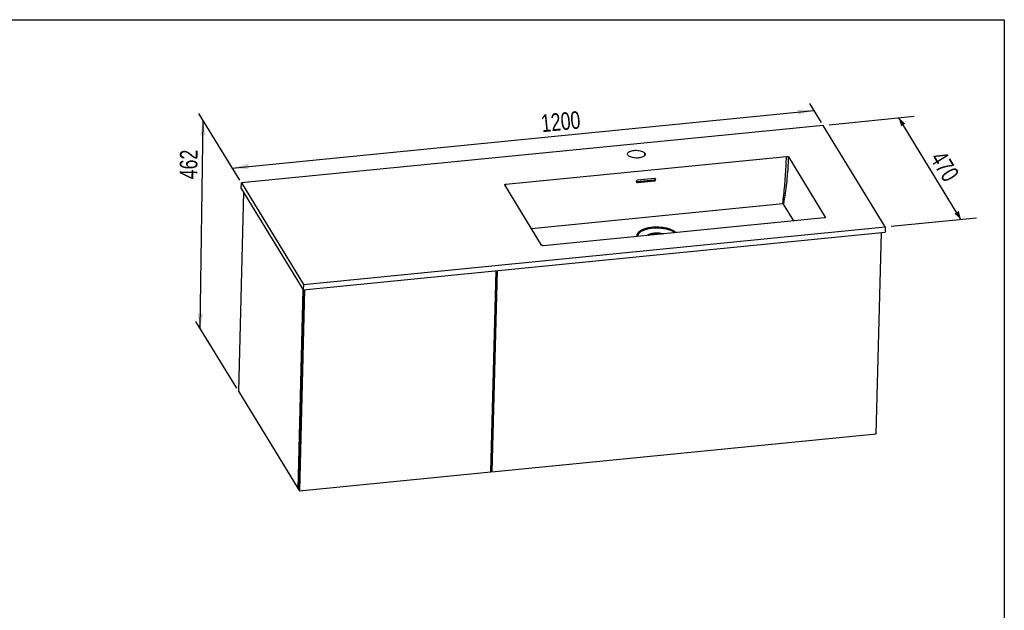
# Model space of a CAD drawing. Header units: millimetres. Extents: x -436 to 415, y 5 to 298.
# Tile 3 of 3: x 219 to 415, y 175 to 292. Entities that reach past the tile are written whole.
import ezdxf

# ---------------------------------------------------------------- set-up
doc = ezdxf.new("R2010")
doc.units = ezdxf.units.MM
doc.layers.add('FORMAT', color=179, linetype='Continuous')
doc.styles.add('SLDTEXTSTYLE0', font='TXT', dxfattribs={"width": 0.75})
doc.dimstyles.new('SLDDIMSTYLE0', dxfattribs={"dimtxt": 3.5, "dimasz": 3.302, "dimexe": 0, "dimexo": 0.0625, "dimgap": 0.875, "dimtad": 1, "dimlfac": 10, "dimrnd": 1e-09, "dimzin": 12, "dimdsep": 46, "dimtxsty": 'SLDTEXTSTYLE0', "dimsah": 1, "dimcen": 0.09, "dimadec": 0, "dimazin": 3, "dimtfac": 1, "dimtdec": 0, "dimtofl": 0, "dimtmove": 0, "dimatfit": 3, "dimfxl": 0, "dimfrac": 2, "dimtolj": 1, "dimtzin": 12, "dimarcsym": 0})

# ---------------------------------------------------------------- blocks, each defined once
blk = doc.blocks.new('_D_7')
at = {"layer": 'FORMAT'}
for p, q in [((378.89, 271.75), (376.57, 275.54)), ((261.66, 262.7), (377.41, 274.17)), ((263.14, 260.27), (260.83, 264.06))]:
    blk.add_line(p, q, dxfattribs=at)
for points in [[(377.41, 274.17), (374.17, 274.36), (374.27, 273.35)], [(261.66, 262.7), (264.89, 262.51), (264.79, 263.52)]]:
    blk.add_solid(points, dxfattribs=at)
at = {"layer": 'FORMAT', "insert": (322.95, 273.31), "char_height": 3.5, "attachment_point": 1, "rotation": 5.6615, "style": 'SLDTEXTSTYLE0'}
blk.add_mtext('1200', dxfattribs=at)
blk = doc.blocks.new('_D_8')
at = {"layer": 'FORMAT'}
for p, q in [((380.45, 271.32), (397.36, 273)), ((406.66, 252.48), (394.3, 272.7)), ((392.8, 251.11), (409.72, 252.78))]:
    blk.add_line(p, q, dxfattribs=at)
for points in [[(394.3, 272.7), (394.74, 271.01), (395.6, 271.54)], [(406.66, 252.48), (406.22, 254.16), (405.35, 253.63)]]:
    blk.add_solid(points, dxfattribs=at)
at = {"layer": 'FORMAT', "insert": (403.4, 266.46), "char_height": 3.5, "attachment_point": 1, "rotation": 301.4249, "style": 'SLDTEXTSTYLE0'}
blk.add_mtext('470', dxfattribs=at)
blk = doc.blocks.new('_D_9')
at = {"layer": 'FORMAT'}
for p, q in [((263.14, 260.27), (255.03, 273.55)), ((255.27, 230.76), (255.86, 272.18)), ((262.55, 218.85), (254.44, 232.13))]:
    blk.add_line(p, q, dxfattribs=at)
for points in [[(255.86, 272.18), (255.31, 269.23), (256.33, 269.22)], [(255.27, 230.76), (255.82, 233.71), (254.81, 233.73)]]:
    blk.add_solid(points, dxfattribs=at)
at = {"layer": 'FORMAT', "insert": (251.18, 260.51), "char_height": 3.5, "attachment_point": 1, "rotation": 89.1838, "style": 'SLDTEXTSTYLE0'}
blk.add_mtext('462', dxfattribs=at)

msp = doc.modelspace()

# ---------------------------------------------------------------- linework, layer by layer
at = {"color": 7, "linetype": 'Continuous', "lineweight": 25}
for p, q in [((379.2207, 271.2028), (263.4735, 259.7282)), ((391.5742, 250.9843), (379.2207, 271.2028)), ((316.0964, 259.493), (371.9444, 265.0294)), ((372.3126, 264.9291), (379.6459, 252.927)), ((345.6751, 260.6117), (342.2991, 260.277)), ((263.4456, 258.651), (263.4735, 259.7282)), ((263.4456, 258.651), (275.7992, 238.4325)), ((263.4735, 259.7282), (275.827, 239.5097)), ((323.2191, 247.3331), (315.8859, 259.3352)), ((345.6022, 260.2631), (342.2262, 259.9285)), ((342.2938, 259.8179), (345.6698, 260.1525)), ((263.9072, 257.8957), (262.8834, 218.304)), ((371.2035, 255.5461), (321.2281, 250.5918)), ((373.3698, 252.1679), (371.3262, 255.5127)), ((379.4354, 252.7693), (323.5873, 247.2328)), ((275.827, 239.5097), (391.5742, 250.9843)), ((391.5742, 250.9843), (391.5464, 249.9071)), ((275.7992, 238.4325), (391.5464, 249.9071)), ((389.8092, 209.8086), (390.8443, 249.8375)), ((313.1267, 202.2066), (314.1618, 242.2356)), ((314.3547, 242.2547), (313.3197, 202.2258)), ((275.827, 239.5097), (275.7992, 238.4325)), ((274.7638, 198.8598), (275.7876, 238.4515)), ((275.9244, 238.4449), (274.8952, 198.6447)), ((276.0617, 238.4585), (275.0266, 198.4296)), ((262.8834, 218.304), (274.7638, 198.8598)), ((313.3197, 202.2258), (389.8092, 209.8086)), ((275.0266, 198.4296), (313.1267, 202.2066)), ((313.135, 202.5279), (313.3197, 202.2258)), ((274.7638, 198.8598), (274.9011, 198.8734)), ((274.8952, 198.6447), (275.0266, 198.4296))]:
    msp.add_line(p, q, dxfattribs=at)
at = {"color": 8, "linetype": 'Continuous', "lineweight": 25}
for p, q in [((343.7393, 265.2117), (343.7502, 265.6334)), ((316.0991, 258.9862), (316.0964, 259.493)), ((342.2938, 259.8179), (342.2262, 259.9285)), ((345.6698, 260.1525), (345.6022, 260.2631)), ((379.6414, 252.855), (379.6459, 252.927))]:
    msp.add_line(p, q, dxfattribs=at)
at = {"color": 7, "linetype": 'Continuous', "lineweight": 25, "flags": 128}
for points in [[(340.3742, 265.2987), (340.3259, 265.4076), (340.313, 265.5176), (340.3357, 265.6266), (340.3935, 265.7323), (340.4853, 265.8326), (340.6092, 265.9254), (340.7627, 266.0089), (340.9426, 266.0813), (341.1453, 266.1412), (341.3667, 266.1874), (341.6022, 266.2189), (341.8471, 266.235), (342.0964, 266.2355), (342.345, 266.2204), (342.5878, 266.1898), (342.82, 266.1446), (343.0367, 266.0855), (343.2335, 266.0138), (343.4066, 265.931), (343.5522, 265.8387), (343.6675, 265.7388), (343.7502, 265.6334)], [(343.7502, 265.6334), (343.7985, 265.5246), (343.8114, 265.4145), (343.7887, 265.3055), (343.7309, 265.1998), (343.6391, 265.0995), (343.5152, 265.0067), (343.3618, 264.9232), (343.1818, 264.8508), (342.9791, 264.7909), (342.7577, 264.7447), (342.5222, 264.7132), (342.2773, 264.6971), (342.028, 264.6966), (341.7794, 264.7118), (341.5366, 264.7423), (341.3044, 264.7875), (341.0877, 264.8466), (340.8909, 264.9183), (340.7178, 265.0011), (340.5722, 265.0934), (340.4569, 265.1933), (340.3742, 265.2987)], [(342.2262, 259.9285), (342.1344, 259.9364), (342.0622, 259.9734)]]:
    msp.add_lwpolyline(points, dxfattribs=at)
at = {"color": 7, "linetype": 'Continuous', "lineweight": 25}
msp.add_arc((345.5862, 260.5231), 0.2605, 273.511581, 9.487923, dxfattribs=at)
for points, knots in [([(371.2035, 255.5461), (371.2756, 256.1538), (371.4196, 257.3673), (371.595, 259.1653), (371.7478, 261.0469), (371.8717, 263.01), (371.9201, 264.3554), (371.9444, 265.0294)], [0, 0, 0, 0, 0.18695304, 0.37336398, 0.55960059, 0.77936453, 1, 1, 1, 1]), ([(372.3126, 264.9291), (372.29, 264.3582), (372.2448, 263.2186), (372.1154, 261.4792), (371.9293, 259.6187), (371.6766, 257.6309), (371.4431, 256.2194), (371.3262, 255.5127)], [0, 0, 0, 0, 0.18728254, 0.37387232, 0.56013608, 0.77973707, 1, 1, 1, 1]), ([(371.9444, 265.0294), (371.972, 265.0311), (372.0329, 265.0348), (372.1288, 265.0244), (372.2172, 265.0002), (372.2821, 264.9668), (372.3031, 264.9408), (372.3126, 264.9291)], [0, 0, 0, 0, 0.17875208, 0.39376218, 0.60786605, 0.82233725, 1, 1, 1, 1]), ([(345.6698, 260.1525), (345.6969, 260.1578), (345.7511, 260.1682), (345.8236, 260.2149), (345.8791, 260.2786), (345.9114, 260.3545), (345.9167, 260.4334), (345.8945, 260.5066), (345.8472, 260.5657), (345.7802, 260.6038), (345.719, 260.6147), (345.6835, 260.6122), (345.6751, 260.6117)], [0, 0, 0, 0, 0.10720359, 0.21440474, 0.3216758, 0.4290843, 0.53660434, 0.64416046, 0.75167065, 0.85908313, 0.96639058, 1, 1, 1, 1]), ([(315.8859, 259.3352), (315.8807, 259.3475), (315.8694, 259.3745), (315.8887, 259.4164), (315.9393, 259.4542), (316.0121, 259.4813), (316.0701, 259.4893), (316.0964, 259.493)], [0, 0, 0, 0, 0.178749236, 0.393756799, 0.60786276, 0.822334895, 1, 1, 1, 1]), ([(342.2991, 260.277), (342.272, 260.2718), (342.2177, 260.2613), (342.1451, 260.2148), (342.0895, 260.1512), (342.0572, 260.0754), (342.0519, 259.9966), (342.0742, 259.9233), (342.1216, 259.8641), (342.1887, 259.8257), (342.25, 259.8149), (342.2854, 259.8173), (342.2938, 259.8179)], [0, 0, 0, 0, 0.10723392, 0.2144664, 0.32174126, 0.42911323, 0.53659073, 0.64413837, 0.75168225, 0.85913895, 0.96645959, 1, 1, 1, 1]), ([(371.3262, 255.5127), (371.3222, 255.5174), (371.3141, 255.5269), (371.2896, 255.5381), (371.2591, 255.5454), (371.2288, 255.5479), (371.2106, 255.5466), (371.2035, 255.5461)], [0, 0, 0, 0, 0.21492983, 0.42981976, 0.64502537, 0.86022223, 1, 1, 1, 1]), ([(379.6459, 252.927), (379.651, 252.9147), (379.6623, 252.8877), (379.6431, 252.8458), (379.5924, 252.808), (379.5196, 252.7809), (379.4616, 252.7729), (379.4354, 252.7693)], [0, 0, 0, 0, 0.1787501, 0.39375844, 0.60786376, 0.82233561, 1, 1, 1, 1]), ([(323.5873, 247.2328), (323.5597, 247.2311), (323.4988, 247.2274), (323.4029, 247.2378), (323.3145, 247.262), (323.2497, 247.2954), (323.2286, 247.3214), (323.2191, 247.3331)], [0, 0, 0, 0, 0.17874884, 0.39375605, 0.6078623, 0.82233457, 1, 1, 1, 1])]:
    msp.add_open_spline(points, degree=3, knots=knots, dxfattribs=at)
at = {"color": 8, "linetype": 'Continuous', "lineweight": 25}
for points, knots in [([(342.252, 249.0831), (342.2382, 249.1471), (342.2077, 249.2892), (342.244, 249.5088), (342.3439, 249.737), (342.5137, 249.9561), (342.7474, 250.1621), (343.0416, 250.3518), (343.3914, 250.5216), (343.7908, 250.6687), (344.2327, 250.7908), (344.7098, 250.8855), (345.2138, 250.9514), (345.736, 250.9873), (346.2678, 250.9926), (346.7999, 250.967), (347.3233, 250.9114), (347.8288, 250.8263), (348.3078, 250.7134), (348.7523, 250.5746), (349.155, 250.4122), (349.5066, 250.2288), (349.7918, 250.041), (349.9285, 249.9094), (349.99, 249.8502)], [0, 0, 0, 0, 0.03785803, 0.084067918, 0.130269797, 0.176487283, 0.222712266, 0.268919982, 0.315159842, 0.361356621, 0.407572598, 0.4537979, 0.499998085, 0.546198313, 0.592410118, 0.638641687, 0.684860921, 0.731073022, 0.777286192, 0.823489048, 0.869739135, 0.915929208, 0.962140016, 1, 1, 1, 1]), ([(342.4106, 249.0988), (342.4061, 249.1224), (342.3876, 249.2206), (342.4225, 249.393), (342.5158, 249.6111), (342.6786, 249.8204), (342.9018, 250.0173), (343.1829, 250.1985), (343.5172, 250.3608), (343.8988, 250.5014), (344.3211, 250.6181), (344.777, 250.7086), (345.2587, 250.7716), (345.7579, 250.8058), (346.2661, 250.8109), (346.7745, 250.7865), (347.2746, 250.7333), (347.7576, 250.652), (348.2155, 250.5441), (348.6401, 250.4114), (349.0253, 250.2564), (349.3595, 250.0807), (349.589, 249.9345), (349.6857, 249.844), (349.7089, 249.8223)], [0, 0, 0, 0, 0.01531043, 0.06378005, 0.11224962, 0.1607183, 0.20918667, 0.2576531, 0.30612325, 0.3545937, 0.40306116, 0.45152754, 0.49999723, 0.5484681, 0.59693549, 0.64540302, 0.69387125, 0.74234171, 0.79081018, 0.8392764, 0.88774656, 0.93621576, 0.98468323, 1, 1, 1, 1]), ([(344.162, 249.2724), (344.1762, 249.2867), (344.2517, 249.3627), (344.4691, 249.4805), (344.8053, 249.6166), (345.2047, 249.718), (345.6435, 249.7827), (346.1066, 249.8074), (346.5772, 249.7923), (347.0319, 249.7345), (347.3601, 249.6709), (347.5146, 249.6176), (347.5436, 249.6077)], [0, 0, 0, 0, 0.0272577, 0.14544383, 0.26362723, 0.38180983, 0.49999964, 0.61818143, 0.73636763, 0.85455334, 0.97273952, 1, 1, 1, 1]), ([(344.4976, 249.3057), (344.5224, 249.3212), (344.63, 249.3886), (344.8889, 249.4823), (345.2608, 249.5798), (345.6764, 249.6402), (346.1142, 249.6644), (346.5559, 249.6475), (346.8932, 249.613), (347.0662, 249.5734), (347.106, 249.5643)], [0, 0, 0, 0, 0.04538588, 0.19692392, 0.34846196, 0.5, 0.65153804, 0.80307608, 0.95461412, 1, 1, 1, 1])]:
    msp.add_open_spline(points, degree=3, knots=knots, dxfattribs=at)
at = {"layer": 'FORMAT'}
for p, q in [((2.9641, 292.2451), (415.2814, 292.2451)), ((415.2814, 292.2451), (415.2814, 5.4475))]:
    msp.add_line(p, q, dxfattribs=at)

# ---------------------------------------------------------------- dimensions: what is measured, and where the dimension line sits
for base, p1, p2, angle, picture, middle in [((377.4067, 274.1716), (263.4735, 259.7282), (379.2207, 271.2028), 5.661515, '_D_7', (328.5421, 269.3274)), ((255.8628, 272.1844), (262.8834, 218.304), (263.4735, 259.7282), 89.183821, '_D_9', (255.7508, 264.3234)), ((394.302, 272.6979), (391.5742, 250.9843), (379.2207, 271.2028), 301.424913, '_D_8', (401.5742, 260.7958))]:
    dim = msp.add_linear_dim(base=base, p1=p1, p2=p2, angle=angle, dimstyle='SLDDIMSTYLE0', dxfattribs=at)
    dim.commit()
    dim.dimension.update_dxf_attribs({"geometry": picture, "text_midpoint": middle, "dimtype": 160})

doc.saveas('drawing.dxf')
